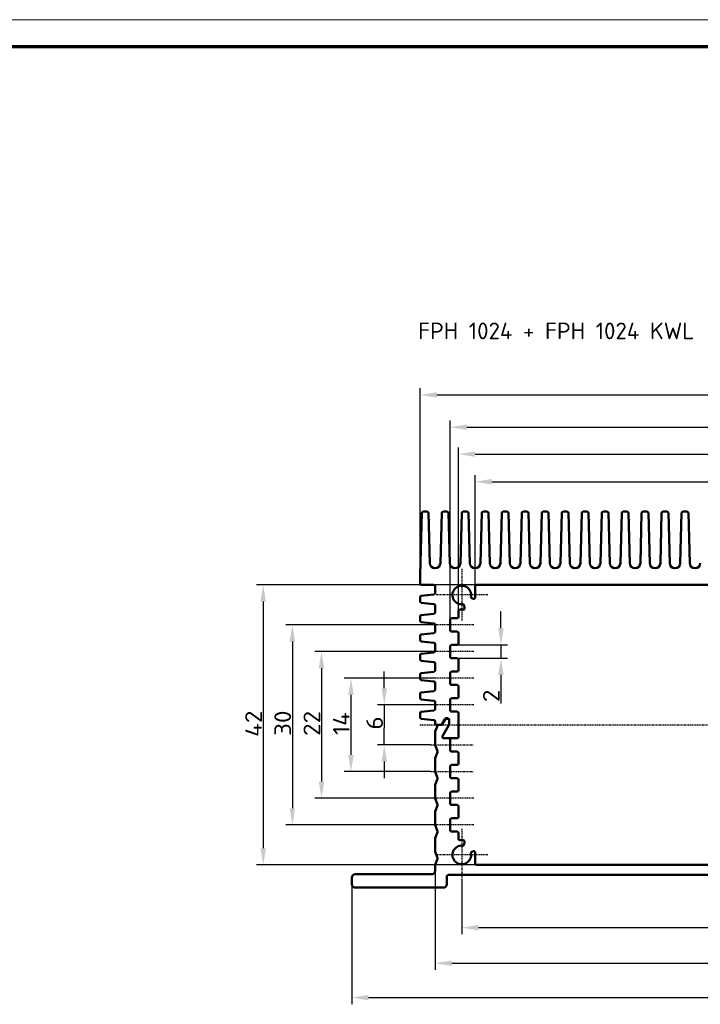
# Model space of a CAD drawing. Header units: millimetres. Extents: x 1 to 840, y 1 to 593.
# Tile 225 of 227: x 474 to 576, y 445 to 593. Entities that reach past the tile are written whole.
import ezdxf

# ---------------------------------------------------------------- set-up
doc = ezdxf.new("R2010")
doc.units = ezdxf.units.MM
doc.linetypes.add('CHAIN', pattern=[0.3543, 0.2362, -0.0295, 0.0591, -0.0295])
doc.linetypes.add('DASH_DOT', pattern=[0.37, 0.24, -0.06, 0.01, -0.06])
doc.layers.get('0').update_dxf_attribs({"lineweight": 25})
for name, color, linetype, lineweight in [('Bemaßung (ISO)', 1, 'Continuous', 25), ('Mittellinie (ISO)', 1, 'DASH_DOT', 25), ('Mittelpunktmarkierung (ISO)', 1, 'DASH_DOT', 25), ('Sichtbar (ISO)', 7, 'Continuous', 50), ('Symbol (ISO)', 1, 'Continuous', 25)]:
    doc.layers.add(name, color=color, linetype=linetype, lineweight=lineweight)
doc.styles.add('2_5', font='isocpeur.ttf', dxfattribs={"width": 1.1})
doc.styles.add('Notiztext (DIN)', font='isocpeur.ttf', dxfattribs={"width": 1.1})
doc.dimstyles.new('Standard (DIN)', dxfattribs={"dimtxt": 2.5, "dimasz": 2.5, "dimexe": 1, "dimexo": 0, "dimgap": 0.2, "dimtad": 1, "dimdec": 6, "dimrnd": 1e-08, "dimtxsty": '2_5', "dimcen": 0.09, "dimdle": 7, "dimclrd": 256, "dimclre": 256, "dimclrt": 5, "dimadec": 6, "dimazin": 2, "dimtfac": 0.72, "dimtmove": 0, "dimatfit": 3, "dimfxl": 1, "dimtolj": 1, "dimlwd": -1, "dimlwe": -1, "dimarcsym": 0})

# ---------------------------------------------------------------- blocks, each defined once
blk = doc.blocks.new('*D11')
at = {"layer": 'Bemaßung (ISO)'}
for p, q in [((528.29, 492.71), (528.29, 495.21)), ((535.87, 490.21), (527.29, 490.21)), ((528.29, 490.21), (528.29, 487.71)), ((528.29, 487.71), (528.29, 486.71)), ((528.29, 484.21), (528.29, 486.71)), ((535.29, 484.21), (527.29, 484.21)), ((528.29, 481.71), (528.29, 479.21))]:
    blk.add_line(p, q, dxfattribs=at)
for points in [[(527.88, 492.71), (528.71, 492.71), (528.29, 490.21)], [(527.88, 481.71), (528.71, 481.71), (528.29, 484.21)]]:
    blk.add_solid(points, dxfattribs=at)
at = {"layer": 'Defpoints', "color": 0}
for p in [(535.87, 490.21), (528.29, 484.21), (535.29, 484.21)]:
    blk.add_point(p, dxfattribs=at)
at = {"layer": 'Bemaßung (ISO)', "color": 5, "insert": (528.09, 486.52), "char_height": 2.5, "attachment_point": 7, "rotation": 90, "style": '2_5'}
blk.add_mtext('\\A1;6', dxfattribs=at)
blk = doc.blocks.new('*D12')
at = {"layer": 'Bemaßung (ISO)'}
for p, q in [((535.87, 494.21), (522.29, 494.21)), ((523.29, 491.71), (523.29, 482.71)), ((535.29, 480.21), (522.29, 480.21))]:
    blk.add_line(p, q, dxfattribs=at)
for points in [[(522.88, 491.71), (523.71, 491.71), (523.29, 494.21)], [(522.88, 482.71), (523.71, 482.71), (523.29, 480.21)]]:
    blk.add_solid(points, dxfattribs=at)
at = {"layer": 'Defpoints', "color": 0}
for p in [(535.87, 494.21), (523.29, 480.21), (535.29, 480.21)]:
    blk.add_point(p, dxfattribs=at)
at = {"layer": 'Bemaßung (ISO)', "color": 5, "insert": (523.09, 485.7), "char_height": 2.5, "attachment_point": 7, "rotation": 90, "style": '2_5'}
blk.add_mtext('\\A1;14', dxfattribs=at)
blk = doc.blocks.new('*D13')
at = {"layer": 'Bemaßung (ISO)'}
for p, q in [((535.87, 498.21), (517.87, 498.21)), ((518.87, 495.71), (518.87, 478.71)), ((535.87, 476.21), (517.87, 476.21))]:
    blk.add_line(p, q, dxfattribs=at)
for points in [[(518.45, 495.71), (519.29, 495.71), (518.87, 498.21)], [(518.45, 478.71), (519.29, 478.71), (518.87, 476.21)]]:
    blk.add_solid(points, dxfattribs=at)
at = {"layer": 'Defpoints', "color": 0}
for p in [(535.87, 498.21), (518.87, 476.21), (535.87, 476.21)]:
    blk.add_point(p, dxfattribs=at)
at = {"layer": 'Bemaßung (ISO)', "color": 5, "insert": (518.67, 485.56), "char_height": 2.5, "attachment_point": 7, "rotation": 90, "style": '2_5'}
blk.add_mtext('\\A1;22', dxfattribs=at)
blk = doc.blocks.new('*D14')
at = {"layer": 'Bemaßung (ISO)'}
for p, q in [((535.87, 502.21), (513.5, 502.21)), ((514.5, 499.71), (514.5, 474.71)), ((535.87, 472.21), (513.5, 472.21))]:
    blk.add_line(p, q, dxfattribs=at)
for points in [[(514.08, 499.71), (514.91, 499.71), (514.5, 502.21)], [(514.08, 474.71), (514.91, 474.71), (514.5, 472.21)]]:
    blk.add_solid(points, dxfattribs=at)
at = {"layer": 'Defpoints', "color": 0}
for p in [(535.87, 502.21), (514.5, 472.21), (535.87, 472.21)]:
    blk.add_point(p, dxfattribs=at)
at = {"layer": 'Bemaßung (ISO)', "color": 5, "insert": (514.3, 485.56), "char_height": 2.5, "attachment_point": 7, "rotation": 90, "style": '2_5'}
blk.add_mtext('\\A1;30', dxfattribs=at)
blk = doc.blocks.new('*D15')
at = {"layer": 'Bemaßung (ISO)'}
for p, q in [((542.12, 508.21), (509.12, 508.21)), ((510.12, 505.71), (510.12, 468.71)), ((542.12, 466.21), (509.12, 466.21))]:
    blk.add_line(p, q, dxfattribs=at)
for points in [[(509.7, 505.71), (510.54, 505.71), (510.12, 508.21)], [(509.7, 468.71), (510.54, 468.71), (510.12, 466.21)]]:
    blk.add_solid(points, dxfattribs=at)
at = {"layer": 'Defpoints', "color": 0}
for p in [(542.12, 508.21), (510.12, 466.21), (542.12, 466.21)]:
    blk.add_point(p, dxfattribs=at)
at = {"layer": 'Bemaßung (ISO)', "color": 5, "insert": (509.92, 485.42), "char_height": 2.5, "attachment_point": 7, "rotation": 90, "style": '2_5'}
blk.add_mtext('\\A1;42', dxfattribs=at)
blk = doc.blocks.new('*D16')
at = {"layer": 'Bemaßung (ISO)'}
for p, q in [((539.92, 463.81), (539.92, 455.81)), ((636.92, 463.81), (636.92, 455.81)), ((542.42, 456.81), (634.42, 456.81))]:
    blk.add_line(p, q, dxfattribs=at)
for points in [[(542.42, 457.23), (542.42, 456.39), (539.92, 456.81)], [(634.42, 457.23), (634.42, 456.39), (636.92, 456.81)]]:
    blk.add_solid(points, dxfattribs=at)
at = {"layer": 'Defpoints', "color": 0}
for p in [(539.92, 463.81), (636.92, 463.81), (636.92, 456.81)]:
    blk.add_point(p, dxfattribs=at)
at = {"layer": 'Bemaßung (ISO)', "color": 5, "insert": (586.77, 457.01), "char_height": 2.5, "attachment_point": 7, "style": '2_5'}
blk.add_mtext('\\A1;97', dxfattribs=at)
blk = doc.blocks.new('*D17')
at = {"layer": 'Bemaßung (ISO)'}
for p, q in [((535.92, 465.31), (535.92, 450.47)), ((640.92, 465.31), (640.92, 450.47)), ((538.42, 451.47), (638.42, 451.47))]:
    blk.add_line(p, q, dxfattribs=at)
for points in [[(538.42, 451.89), (538.42, 451.05), (535.92, 451.47)], [(638.42, 451.89), (638.42, 451.05), (640.92, 451.47)]]:
    blk.add_solid(points, dxfattribs=at)
at = {"layer": 'Defpoints', "color": 0}
for p in [(535.92, 465.31), (640.92, 465.31), (640.92, 451.47)]:
    blk.add_point(p, dxfattribs=at)
at = {"layer": 'Bemaßung (ISO)', "color": 5, "insert": (586.08, 451.67), "char_height": 2.5, "attachment_point": 7, "style": '2_5'}
blk.add_mtext('\\A1;105', dxfattribs=at)
blk = doc.blocks.new('*D21')
at = {"layer": 'Bemaßung (ISO)'}
for p, q in [((541.92, 508.01), (541.92, 524.69)), ((634.92, 508.01), (634.92, 524.69)), ((544.42, 523.69), (632.42, 523.69))]:
    blk.add_line(p, q, dxfattribs=at)
for points in [[(544.42, 524.11), (544.42, 523.27), (541.92, 523.69)], [(632.42, 524.11), (632.42, 523.27), (634.92, 523.69)]]:
    blk.add_solid(points, dxfattribs=at)
at = {"layer": 'Defpoints', "color": 0}
for p in [(634.92, 523.69), (541.92, 508.01), (634.92, 508.01)]:
    blk.add_point(p, dxfattribs=at)
at = {"layer": 'Bemaßung (ISO)', "color": 5, "insert": (586.77, 523.89), "char_height": 2.5, "attachment_point": 7, "style": '2_5'}
blk.add_mtext('\\A1;93', dxfattribs=at)
blk = doc.blocks.new('*D22')
at = {"layer": 'Bemaßung (ISO)'}
for p, q in [((539.42, 504.31), (539.42, 528.84)), ((637.42, 504.31), (637.42, 528.84)), ((541.92, 527.84), (634.92, 527.84))]:
    blk.add_line(p, q, dxfattribs=at)
for points in [[(541.92, 528.25), (541.92, 527.42), (539.42, 527.84)], [(634.92, 528.25), (634.92, 527.42), (637.42, 527.84)]]:
    blk.add_solid(points, dxfattribs=at)
at = {"layer": 'Defpoints', "color": 0}
for p in [(637.42, 527.84), (539.42, 504.31), (637.42, 504.31)]:
    blk.add_point(p, dxfattribs=at)
at = {"layer": 'Bemaßung (ISO)', "color": 5, "insert": (586.77, 528.04), "char_height": 2.5, "attachment_point": 7, "style": '2_5'}
blk.add_mtext('\\A1;98', dxfattribs=at)
blk = doc.blocks.new('*D23')
at = {"layer": 'Bemaßung (ISO)'}
for p, q in [((538.17, 503.01), (538.17, 532.87)), ((540.67, 531.87), (636.17, 531.87)), ((638.67, 503.01), (638.67, 532.87))]:
    blk.add_line(p, q, dxfattribs=at)
for points in [[(540.67, 532.29), (540.67, 531.46), (538.17, 531.87)], [(636.17, 532.29), (636.17, 531.46), (638.67, 531.87)]]:
    blk.add_solid(points, dxfattribs=at)
at = {"layer": 'Defpoints', "color": 0}
for p in [(638.67, 531.87), (538.17, 503.01), (638.67, 503.01)]:
    blk.add_point(p, dxfattribs=at)
at = {"layer": 'Bemaßung (ISO)', "color": 5, "insert": (584.64, 532.07), "char_height": 2.5, "attachment_point": 7, "style": '2_5'}
blk.add_mtext('\\A1;100,5', dxfattribs=at)
blk = doc.blocks.new('*D25')
at = {"layer": 'Bemaßung (ISO)'}
for p, q in [((533.67, 509.71), (533.67, 537.71)), ((643.17, 509.71), (643.17, 537.71)), ((536.17, 536.71), (640.67, 536.71))]:
    blk.add_line(p, q, dxfattribs=at)
for points in [[(536.17, 537.13), (536.17, 536.29), (533.67, 536.71)], [(640.67, 537.13), (640.67, 536.29), (643.17, 536.71)]]:
    blk.add_solid(points, dxfattribs=at)
at = {"layer": 'Defpoints', "color": 0}
for p in [(643.17, 536.71), (533.67, 509.71), (643.17, 509.71)]:
    blk.add_point(p, dxfattribs=at)
at = {"layer": 'Bemaßung (ISO)', "color": 5, "insert": (584.64, 536.91), "char_height": 2.5, "attachment_point": 7, "style": '2_5'}
blk.add_mtext('\\A1;109,5', dxfattribs=at)
blk = doc.blocks.new('*D29')
at = {"layer": 'Bemaßung (ISO)'}
for p, q in [((523.42, 463.31), (523.42, 445.31)), ((653.42, 463.31), (653.42, 445.31)), ((525.92, 446.31), (650.92, 446.31))]:
    blk.add_line(p, q, dxfattribs=at)
for points in [[(525.92, 446.73), (525.92, 445.89), (523.42, 446.31)], [(650.92, 446.73), (650.92, 445.89), (653.42, 446.31)]]:
    blk.add_solid(points, dxfattribs=at)
at = {"layer": 'Defpoints', "color": 0}
for p in [(523.42, 463.31), (653.42, 463.31), (653.42, 446.31)]:
    blk.add_point(p, dxfattribs=at)
at = {"layer": 'Bemaßung (ISO)', "color": 5, "insert": (586.08, 446.51), "char_height": 2.5, "attachment_point": 7, "style": '2_5'}
blk.add_mtext('\\A1;130', dxfattribs=at)
blk = doc.blocks.new('*D30')
at = {"layer": 'Bemaßung (ISO)'}
for p, q in [((545.8, 501.71), (545.8, 504.21)), ((539.22, 499.21), (546.8, 499.21)), ((545.8, 499.21), (545.8, 497.21)), ((539.22, 497.21), (546.8, 497.21)), ((545.8, 494.71), (545.8, 490.43))]:
    blk.add_line(p, q, dxfattribs=at)
for points in [[(545.38, 501.71), (546.21, 501.71), (545.8, 499.21)], [(545.38, 494.71), (546.21, 494.71), (545.8, 497.21)]]:
    blk.add_solid(points, dxfattribs=at)
at = {"layer": 'Defpoints', "color": 0}
for p in [(539.22, 499.21), (539.22, 497.21), (545.8, 497.21)]:
    blk.add_point(p, dxfattribs=at)
at = {"layer": 'Bemaßung (ISO)', "color": 5, "insert": (545.6, 490.63), "char_height": 2.5, "attachment_point": 7, "rotation": 90, "style": '2_5'}
blk.add_mtext('\\A1;2', dxfattribs=at)
blk = doc.blocks.new('Ränder Bopla-A1-Rahmen')
at = {"color": 1, "linetype": 'Continuous', "lineweight": 18}
blk.add_line((1, 593), (840, 593), dxfattribs=at)
at = {"color": 3, "linetype": 'Continuous', "lineweight": 70}
blk.add_line((20, 589), (836, 589), dxfattribs=at)

msp = doc.modelspace()

# ---------------------------------------------------------------- linework, layer by layer
at = {"layer": 'Mittellinie (ISO)', "linetype": 'CHAIN'}
for p, q in [((541.7211556, 502.2097439), (535.8711556, 502.2097439)), ((541.7211556, 498.2097439), (535.8711556, 498.2097439)), ((541.7211556, 494.2097439), (535.8711556, 494.2097439)), ((541.7211556, 490.2097439), (535.8711556, 490.2097439)), ((533.6368134, 487.2097439), (643.5305711, 487.2097439)), ((535.2920104, 484.2097439), (541.7211556, 484.2097439)), ((535.2920104, 480.2097439), (541.7211556, 480.2097439)), ((541.7211556, 476.2097439), (535.8711556, 476.2097439)), ((541.7211556, 472.2097439), (535.8711556, 472.2097439))]:
    msp.add_line(p, q, dxfattribs=at)
at = {"layer": 'Mittelpunktmarkierung (ISO)', "linetype": 'CHAIN'}
for p, q in [((539.9211556, 510.6097439), (539.9211556, 502.8097439)), ((543.8211556, 506.7097439), (536.0211556, 506.7097439)), ((539.9211556, 471.6097439), (539.9211556, 463.8097439)), ((543.8211556, 467.7097439), (536.0211556, 467.7097439))]:
    msp.add_line(p, q, dxfattribs=at)
at = {"layer": 'Sichtbar (ISO)'}
for p, q in [((533.9160309, 519.0150052), (533.6711556, 509.7097439)), ((534.7263495, 519.2097439), (534.1159617, 519.2097439)), ((535.1244175, 511.485791), (534.9262803, 519.0150052)), ((536.9160309, 519.0150052), (536.7178937, 511.485791)), ((537.7263495, 519.2097439), (537.1159617, 519.2097439)), ((538.1244175, 511.485791), (537.9262803, 519.0150052)), ((539.9160309, 519.0150052), (539.7178937, 511.485791)), ((540.7263495, 519.2097439), (540.1159617, 519.2097439)), ((541.1244175, 511.485791), (540.9262803, 519.0150052)), ((542.9160309, 519.0150052), (542.7178937, 511.485791)), ((543.7263495, 519.2097439), (543.1159617, 519.2097439)), ((544.1244175, 511.485791), (543.9262803, 519.0150052)), ((545.9160309, 519.0150052), (545.7178937, 511.485791)), ((546.7263495, 519.2097439), (546.1159617, 519.2097439)), ((547.1244175, 511.485791), (546.9262803, 519.0150052)), ((548.9160309, 519.0150052), (548.7178937, 511.485791)), ((549.7263495, 519.2097439), (549.1159617, 519.2097439)), ((550.1244175, 511.485791), (549.9262803, 519.0150052)), ((551.9160309, 519.0150052), (551.7178937, 511.485791)), ((552.7263495, 519.2097439), (552.1159617, 519.2097439)), ((553.1244175, 511.485791), (552.9262803, 519.0150052)), ((554.9160309, 519.0150052), (554.7178937, 511.485791)), ((555.7263495, 519.2097439), (555.1159617, 519.2097439)), ((556.1244175, 511.485791), (555.9262803, 519.0150052)), ((557.9160309, 519.0150052), (557.7178937, 511.485791)), ((558.7263495, 519.2097439), (558.1159617, 519.2097439)), ((559.1244175, 511.485791), (558.9262803, 519.0150052)), ((560.9160309, 519.0150052), (560.7178937, 511.485791)), ((561.7263495, 519.2097439), (561.1159617, 519.2097439)), ((562.1244175, 511.485791), (561.9262803, 519.0150052)), ((563.9160309, 519.0150052), (563.7178937, 511.485791)), ((564.7263495, 519.2097439), (564.1159617, 519.2097439)), ((565.1244175, 511.485791), (564.9262803, 519.0150052)), ((566.9160309, 519.0150052), (566.7178937, 511.485791)), ((567.7263495, 519.2097439), (567.1159617, 519.2097439)), ((568.1244175, 511.485791), (567.9262803, 519.0150052)), ((569.9160309, 519.0150052), (569.7178937, 511.485791)), ((570.7263495, 519.2097439), (570.1159617, 519.2097439)), ((571.1244175, 511.485791), (570.9262803, 519.0150052)), ((572.9160309, 519.0150052), (572.7178937, 511.485791)), ((573.7263495, 519.2097439), (573.1159617, 519.2097439)), ((574.1244175, 511.485791), (573.9262803, 519.0150052)), ((533.6711556, 509.7097439), (533.6711556, 508.4097439)), ((533.8711556, 508.2097439), (535.7211556, 508.2097439)), ((634.7211556, 508.2097439), (542.1211556, 508.2097439)), ((533.8490693, 506.5795121), (535.7432419, 506.7899757)), ((535.9211556, 506.9887524), (535.9211556, 508.0097439)), ((541.9211556, 506.3443487), (541.9211556, 508.0097439)), ((533.6711556, 505.7387524), (533.6711556, 506.3807353)), ((535.7432419, 505.3295121), (533.8490693, 505.5399757)), ((535.9211556, 504.0887524), (535.9211556, 505.1307353)), ((540.3470145, 504.7522602), (540.2586185, 505.158577)), ((541.433237, 506.2264119), (541.6602615, 506.1538443)), ((533.8490693, 503.6795121), (535.7432419, 503.8899757)), ((539.4211556, 504.3097439), (539.4211556, 503.4097439)), ((539.6211556, 504.5097439), (540.1515858, 504.5097439)), ((533.6711556, 502.8387524), (533.6711556, 503.4807353)), ((535.7432419, 502.4295121), (533.8490693, 502.6399757)), ((535.9211556, 501.1887524), (535.9211556, 502.2307353)), ((538.1711556, 501.4097439), (538.1711556, 503.0097439)), ((538.3711556, 503.2097439), (539.2211556, 503.2097439)), ((535.7432419, 500.9899757), (533.8490693, 500.7795121)), ((539.2211556, 501.2097439), (538.3711556, 501.2097439)), ((539.4211556, 501.0097439), (539.4211556, 499.4097439)), ((533.6711556, 500.5807353), (533.6711556, 499.9387524)), ((533.8490693, 499.7399757), (535.7432419, 499.5295121)), ((535.9211556, 498.2887524), (535.9211556, 499.3307353)), ((538.3711556, 499.2097439), (539.2211556, 499.2097439)), ((533.8490693, 497.8795121), (535.7432419, 498.0899757)), ((538.1711556, 497.4097439), (538.1711556, 499.0097439)), ((533.6711556, 497.0387524), (533.6711556, 497.6807353)), ((535.7432419, 496.6295121), (533.8490693, 496.8399757)), ((535.9211556, 495.3887524), (535.9211556, 496.4307353)), ((539.2211556, 497.2097439), (538.3711556, 497.2097439)), ((539.4211556, 497.0097439), (539.4211556, 495.4097439)), ((533.6711556, 494.1387524), (533.6711556, 494.7807353)), ((533.8490693, 494.9795121), (535.7432419, 495.1899757)), ((538.1711556, 493.4097439), (538.1711556, 495.0097439)), ((538.3711556, 495.2097439), (539.2211556, 495.2097439)), ((535.7432419, 493.7295121), (533.8490693, 493.9399757)), ((535.9211556, 492.4887524), (535.9211556, 493.5307353)), ((533.6711556, 491.2387524), (533.6711556, 491.8807353)), ((533.8490693, 492.0795121), (535.7432419, 492.2899757)), ((539.2211556, 493.2097439), (538.3711556, 493.2097439)), ((539.4211556, 493.0097439), (539.4211556, 491.4097439)), ((535.7432419, 490.8295121), (533.8490693, 491.0399757)), ((535.9211556, 489.5887524), (535.9211556, 490.6307353)), ((538.1711556, 489.4097439), (538.1711556, 491.0097439)), ((538.3711556, 491.2097439), (539.2211556, 491.2097439)), ((533.6711556, 488.3387524), (533.6711556, 488.9807353)), ((533.8490693, 489.1795121), (535.7432419, 489.3899757)), ((539.2211556, 489.2097439), (538.3711556, 489.2097439)), ((539.4211556, 489.0097439), (539.4211556, 485.4097439)), ((535.7432419, 487.9295121), (533.8490693, 488.1399757)), ((535.9211556, 487.4097439), (535.9211556, 487.7307353)), ((536.9241901, 487.3097439), (537.3860703, 488.1097439)), ((537.4438053, 488.0097439), (537.0396601, 487.3097439)), ((537.5592754, 488.2097439), (537.8211556, 488.2097439)), ((537.8211556, 488.1097439), (537.6170104, 488.1097439)), ((538.0211556, 488.0097439), (538.0211556, 487.2633337)), ((538.0211556, 487.2633337), (538.0211556, 487.9097439)), ((535.9211556, 484.2482604), (535.9211556, 486.1712274)), ((536.2708668, 487.084022), (535.9354602, 486.2455055)), ((536.1211556, 487.2097439), (536.750985, 487.2097439)), ((536.866455, 487.2097439), (536.4565622, 487.2097439)), ((537.9943607, 487.1633337), (537.0396601, 485.5097439)), ((537.0396601, 485.5097439), (537.9943607, 487.1633337)), ((539.2211556, 485.2097439), (537.2128652, 485.2097439)), ((537.9711556, 485.2097439), (537.2128652, 485.2097439)), ((538.1711556, 483.4097439), (538.1711556, 485.0097439)), ((535.9354602, 484.1739822), (536.2914443, 483.284022)), ((536.2914443, 483.1354657), (535.9354602, 482.2455055)), ((539.2211556, 483.2097439), (538.3711556, 483.2097439)), ((539.4211556, 483.0097439), (539.4211556, 481.4097439)), ((535.9211556, 480.2482604), (535.9211556, 482.1712274)), ((535.9354602, 480.1739822), (536.2914443, 479.284022)), ((538.1711556, 479.4097439), (538.1711556, 481.0097439)), ((538.3711556, 481.2097439), (539.2211556, 481.2097439)), ((536.2914443, 479.1354657), (535.9354602, 478.2455055)), ((539.2211556, 479.2097439), (538.3711556, 479.2097439)), ((539.4211556, 479.0097439), (539.4211556, 477.4097439)), ((535.9211556, 476.2482604), (535.9211556, 478.1712274)), ((538.3711556, 477.2097439), (539.2211556, 477.2097439)), ((535.9354602, 476.1739822), (536.2914443, 475.284022)), ((538.1711556, 475.4097439), (538.1711556, 477.0097439)), ((535.9211556, 472.2482604), (535.9211556, 474.1712274)), ((536.2914443, 475.1354657), (535.9354602, 474.2455055)), ((539.2211556, 475.2097439), (538.3711556, 475.2097439)), ((539.4211556, 475.0097439), (539.4211556, 473.4097439)), ((538.1711556, 471.4097439), (538.1711556, 473.0097439)), ((538.3711556, 473.2097439), (539.2211556, 473.2097439)), ((535.9354602, 472.1739822), (536.2914443, 471.284022)), ((536.2914443, 471.1354657), (535.9354602, 470.2455055)), ((539.2211556, 471.2097439), (538.3711556, 471.2097439)), ((535.9211556, 468.2482604), (535.9211556, 470.1712274)), ((539.4211556, 471.0097439), (539.4211556, 470.1097439)), ((539.6211556, 469.9097439), (540.1515858, 469.9097439)), ((540.2586185, 469.2609108), (540.3470145, 469.6672275)), ((541.6602615, 468.2656435), (541.433237, 468.1930758)), ((535.9354602, 468.1739822), (536.2914443, 467.284022)), ((536.2914443, 467.1354657), (535.9354602, 466.2455055)), ((541.9211556, 468.0751391), (541.9211556, 466.4097439)), ((535.9211556, 465.3097439), (535.9211556, 466.1712274)), ((542.1211556, 466.2097439), (634.7211556, 466.2097439)), ((523.4211556, 463.3097439), (523.4211556, 464.3097439)), ((523.9211556, 464.8097439), (535.4211556, 464.8097439)), ((537.6711556, 463.3097439), (537.6711556, 464.5097439)), ((537.8711556, 464.7097439), (638.9711556, 464.7097439)), ((537.1711556, 462.8097439), (523.9211556, 462.8097439))]:
    msp.add_line(p, q, dxfattribs=at)
for centre, radius, start, end in [((534.1159617, 519.0097439), 0.2, 90, 178.492564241), ((534.7263495, 519.0097439), 0.2, 1.507435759, 90), ((537.1159617, 519.0097439), 0.2, 90, 178.492564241), ((537.7263495, 519.0097439), 0.2, 1.507435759, 90), ((540.1159617, 519.0097439), 0.2, 90, 178.492564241), ((540.7263495, 519.0097439), 0.2, 1.507435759, 90), ((543.1159617, 519.0097439), 0.2, 90, 178.492564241), ((543.7263495, 519.0097439), 0.2, 1.507435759, 90), ((546.1159617, 519.0097439), 0.2, 90, 178.492564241), ((546.7263495, 519.0097439), 0.2, 1.507435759, 90), ((549.1159617, 519.0097439), 0.2, 90, 178.492564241), ((549.7263495, 519.0097439), 0.2, 1.507435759, 90), ((552.1159617, 519.0097439), 0.2, 90, 178.492564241), ((552.7263495, 519.0097439), 0.2, 1.507435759, 90), ((555.1159617, 519.0097439), 0.2, 90, 178.492564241), ((555.7263495, 519.0097439), 0.2, 1.507435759, 90), ((558.1159617, 519.0097439), 0.2, 90, 178.492564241), ((558.7263495, 519.0097439), 0.2, 1.507435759, 90), ((561.1159617, 519.0097439), 0.2, 90, 178.492564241), ((561.7263495, 519.0097439), 0.2, 1.507435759, 90), ((564.1159617, 519.0097439), 0.2, 90, 178.492564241), ((564.7263495, 519.0097439), 0.2, 1.507435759, 90), ((567.1159617, 519.0097439), 0.2, 90, 178.492564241), ((567.7263495, 519.0097439), 0.2, 1.507435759, 90), ((570.1159617, 519.0097439), 0.2, 90, 178.492564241), ((570.7263495, 519.0097439), 0.2, 1.507435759, 90), ((573.1159617, 519.0097439), 0.2, 90, 178.492564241), ((573.7263495, 519.0097439), 0.2, 1.507435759, 90), ((535.9211556, 511.5067578), 0.7970139, 181.507435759, 358.492564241), ((538.9211556, 511.5067578), 0.7970139, 181.507435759, 358.492564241), ((541.9211556, 511.5067578), 0.7970139, 181.507435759, 358.492564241), ((544.9211556, 511.5067578), 0.7970139, 181.507435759, 358.492564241), ((547.9211556, 511.5067578), 0.7970139, 181.507435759, 358.492564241), ((550.9211556, 511.5067578), 0.7970139, 181.507435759, 358.492564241), ((553.9211556, 511.5067578), 0.7970139, 181.507435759, 358.492564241), ((556.9211556, 511.5067578), 0.7970139, 181.507435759, 358.492564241), ((559.9211556, 511.5067578), 0.7970139, 181.507435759, 358.492564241), ((562.9211556, 511.5067578), 0.7970139, 181.507435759, 358.492564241), ((565.9211556, 511.5067578), 0.7970139, 181.507435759, 358.492564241), ((568.9211556, 511.5067578), 0.7970139, 181.507435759, 358.492564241), ((571.9211556, 511.5067578), 0.7970139, 181.507435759, 358.492564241), ((574.9211556, 511.5067578), 0.7970139, 181.507435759, 358.492564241), ((533.8711556, 508.4097439), 0.2, 180, 270), ((535.7211556, 508.0097439), 0.2, 0, 90), ((539.9211556, 506.7097439), 1.4, 349.454444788, 275.092933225), ((542.1211556, 508.0097439), 0.2, 90, 180), ((533.8711556, 506.3807353), 0.2, 96.340191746, 180), ((535.7211556, 506.9887524), 0.2, 276.340191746, 0), ((533.8711556, 505.7387524), 0.2, 180, 263.659808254), ((535.7211556, 505.1307353), 0.2, 0, 83.659808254), ((540.0631899, 505.1160606), 0.2, 12.273689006, 95.092933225), ((541.4941311, 506.4169163), 0.2, 169.454444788, 252.273689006), ((541.7211556, 506.3443487), 0.2, 252.273689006, 0), ((533.8711556, 503.4807353), 0.2, 96.340191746, 180), ((535.7211556, 504.0887524), 0.2, 276.340191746, 0), ((539.6211556, 504.3097439), 0.2, 90, 180), ((540.1515858, 504.7097439), 0.2, 270, 12.273689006), ((533.8711556, 502.8387524), 0.2, 180, 263.659808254), ((535.7211556, 502.2307353), 0.2, 0, 83.659808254), ((538.3711556, 503.0097439), 0.2, 90, 180), ((539.2211556, 503.4097439), 0.2, 270, 0), ((533.8711556, 500.5807353), 0.2, 96.340191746, 180), ((535.7211556, 501.1887524), 0.2, 276.340191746, 0), ((538.3711556, 501.4097439), 0.2, 180, 270), ((539.2211556, 501.0097439), 0.2, 0, 90), ((533.8711556, 499.9387524), 0.2, 180, 263.659808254), ((535.7211556, 499.3307353), 0.2, 0, 83.659808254), ((538.3711556, 499.0097439), 0.2, 90, 180), ((539.2211556, 499.4097439), 0.2, 270, 0), ((533.8711556, 497.6807353), 0.2, 96.340191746, 180), ((535.7211556, 498.2887524), 0.2, 276.340191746, 0), ((533.8711556, 497.0387524), 0.2, 180, 263.659808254), ((535.7211556, 496.4307353), 0.2, 0, 83.659808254), ((538.3711556, 497.4097439), 0.2, 180, 270), ((539.2211556, 497.0097439), 0.2, 0, 90), ((533.8711556, 494.7807353), 0.2, 96.340191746, 180), ((535.7211556, 495.3887524), 0.2, 276.340191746, 0), ((538.3711556, 495.0097439), 0.2, 90, 180), ((539.2211556, 495.4097439), 0.2, 270, 0), ((533.8711556, 494.1387524), 0.2, 180, 263.659808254), ((535.7211556, 493.5307353), 0.2, 0, 83.659808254), ((538.3711556, 493.4097439), 0.2, 180, 270), ((533.8711556, 491.8807353), 0.2, 96.340191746, 180), ((535.7211556, 492.4887524), 0.2, 276.340191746, 0), ((539.2211556, 493.0097439), 0.2, 0, 90), ((533.8711556, 491.2387524), 0.2, 180, 263.659808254), ((535.7211556, 490.6307353), 0.2, 0, 83.659808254), ((538.3711556, 491.0097439), 0.2, 90, 180), ((539.2211556, 491.4097439), 0.2, 270, 0), ((533.8711556, 488.9807353), 0.2, 96.340191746, 180), ((535.7211556, 489.5887524), 0.2, 276.340191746, 0), ((538.3711556, 489.4097439), 0.2, 180, 270), ((539.2211556, 489.0097439), 0.2, 0, 90), ((533.8711556, 488.3387524), 0.2, 180, 263.659808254), ((535.7211556, 487.7307353), 0.2, 0, 83.659808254), ((536.1211556, 487.4097439), 0.2, 180, 270), ((537.5592754, 488.0097439), 0.2, 90, 150), ((537.6170104, 487.9097439), 0.2, 90, 150), ((537.8211556, 488.0097439), 0.2, 0, 90), ((537.8211556, 487.9097439), 0.2, 0, 90), ((536.1211556, 486.1712274), 0.2, 158.198590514, 180), ((536.4565622, 487.0097439), 0.2, 90, 158.198590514), ((536.750985, 487.4097439), 0.2, 270, 330), ((536.866455, 487.4097439), 0.2, 270, 330), ((537.8211556, 487.2633337), 0.2, 330, 0), ((537.8211556, 487.2633337), 0.2, 330, 0), ((537.2128652, 485.4097439), 0.2, 150, 270), ((537.2128652, 485.4097439), 0.2, 150, 270), ((537.9711556, 485.0097439), 0.2, 0, 90), ((539.2211556, 485.4097439), 0.2, 270, 0), ((536.1211556, 484.2482604), 0.2, 180, 201.801409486), ((536.105749, 483.2097439), 0.2, 338.198590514, 21.801409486), ((538.3711556, 483.4097439), 0.2, 180, 270), ((539.2211556, 483.0097439), 0.2, 0, 90), ((536.1211556, 482.1712274), 0.2, 158.198590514, 180), ((536.1211556, 480.2482604), 0.2, 180, 201.801409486), ((538.3711556, 481.0097439), 0.2, 90, 180), ((539.2211556, 481.4097439), 0.2, 270, 0), ((536.105749, 479.2097439), 0.2, 338.198590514, 21.801409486), ((538.3711556, 479.4097439), 0.2, 180, 270), ((539.2211556, 479.0097439), 0.2, 0, 90), ((536.1211556, 478.1712274), 0.2, 158.198590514, 180), ((538.3711556, 477.0097439), 0.2, 90, 180), ((539.2211556, 477.4097439), 0.2, 270, 0), ((536.1211556, 476.2482604), 0.2, 180, 201.801409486), ((536.1211556, 474.1712274), 0.2, 158.198590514, 180), ((536.105749, 475.2097439), 0.2, 338.198590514, 21.801409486), ((538.3711556, 475.4097439), 0.2, 180, 270), ((539.2211556, 475.0097439), 0.2, 0, 90), ((538.3711556, 473.0097439), 0.2, 90, 180), ((539.2211556, 473.4097439), 0.2, 270, 0), ((536.1211556, 472.2482604), 0.2, 180, 201.801409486), ((536.105749, 471.2097439), 0.2, 338.198590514, 21.801409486), ((538.3711556, 471.4097439), 0.2, 180, 270), ((539.2211556, 471.0097439), 0.2, 0, 90), ((536.1211556, 470.1712274), 0.2, 158.198590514, 180), ((539.6211556, 470.1097439), 0.2, 180, 270), ((540.1515858, 469.7097439), 0.2, 347.726310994, 90), ((536.1211556, 468.2482604), 0.2, 180, 201.801409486), ((539.9211556, 467.7097439), 1.4, 84.907066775, 10.545555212), ((540.0631899, 469.3034271), 0.2, 264.907066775, 347.726310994), ((541.4941311, 468.0025715), 0.2, 107.726310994, 190.545555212), ((541.7211556, 468.0751391), 0.2, 0, 107.726310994), ((536.105749, 467.2097439), 0.2, 338.198590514, 21.801409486), ((535.4211556, 465.3097439), 0.5, 270, 0), ((536.1211556, 466.1712274), 0.2, 158.198590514, 180), ((542.1211556, 466.4097439), 0.2, 180, 270), ((523.9211556, 464.3097439), 0.5, 90, 180), ((537.8711556, 464.5097439), 0.2, 90, 180), ((523.9211556, 463.3097439), 0.5, 180, 270), ((537.1711556, 463.3097439), 0.5, 270, 0)]:
    msp.add_arc(centre, radius, start, end, dxfattribs=at)

# ---------------------------------------------------------------- block references
msp.add_blockref('Ränder Bopla-A1-Rahmen', (0, 0))

# ---------------------------------------------------------------- texts
at = {"layer": 'Symbol (ISO)', "color": 5, "insert": (533.3647244, 547.5699498), "char_height": 2.5, "width": 45.355310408, "attachment_point": 1, "style": 'Notiztext (DIN)'}
msp.add_mtext('{\\fISOCPEUR|b0|i0;FPH 1024 + FPH 1024 KWL}', dxfattribs=at)

# ---------------------------------------------------------------- dimensions: what is measured, and where the dimension line sits
at = {"layer": 'Bemaßung (ISO)'}
for base, p1, p2, angle, override, picture, middle in [((643.1711556, 536.7097439), (533.6711556, 509.7097439), (643.1711556, 509.7097439), 180, {"dimgap": 0.2, "dimdec": 6, "dimtol": 0, "dimlim": 0, "dimtp": 0, "dimtm": 0, "dimtdec": 2, "dimtofl": 0, "dimatfit": 1}, '*D25', (588.4211556, 536.7097439)), ((637.4211556, 527.8366046), (539.4211556, 504.3097439), (637.4211556, 504.3097439), 180, {"dimgap": 0.2, "dimdec": 6, "dimtol": 0, "dimlim": 0, "dimtp": 0, "dimtm": 0, "dimtdec": 2, "dimtofl": 0, "dimatfit": 1}, '*D22', (588.4211556, 527.8366046)), ((510.1211556, 466.2097439), (542.1211556, 508.2097439), (542.1211556, 466.2097439), 90, {"dimgap": 0.2, "dimdec": 6, "dimtol": 0, "dimlim": 0, "dimtp": 0, "dimtm": 0, "dimtdec": 2, "dimtofl": 0, "dimatfit": 1}, '*D15', (510.1211556, 487.2097439)), ((545.7961556, 497.2097439), (539.2211556, 499.2097439), (539.2211556, 497.2097439), 90, {"dimgap": 0.2, "dimdec": 6, "dimtol": 0, "dimlim": 0, "dimtp": 0, "dimtm": 0, "dimtdec": 2, "dimtofl": 1, "dimatfit": 1}, '*D30', (545.7961556, 491.3222439)), ((514.4980556, 472.2097439), (535.8711556, 502.2097439), (535.8711556, 472.2097439), 90, {"dimgap": 0.2, "dimdec": 6, "dimtol": 0, "dimlim": 0, "dimtp": 0, "dimtm": 0, "dimtdec": 2, "dimtofl": 0, "dimatfit": 1}, '*D14', (514.4980556, 487.2097439)), ((518.8711556, 476.2097439), (535.8711556, 498.2097439), (535.8711556, 476.2097439), 90, {"dimgap": 0.2, "dimdec": 6, "dimtol": 0, "dimlim": 0, "dimtp": 0, "dimtm": 0, "dimtdec": 2, "dimtofl": 0, "dimatfit": 1}, '*D13', (518.8711556, 487.2097439)), ((528.2920104, 484.2097439), (535.8711556, 490.2097439), (535.2920104, 484.2097439), 90, {"dimgap": 0.2, "dimdec": 6, "dimtol": 0, "dimlim": 0, "dimtp": 0, "dimtm": 0, "dimtdec": 2, "dimtofl": 0}, '*D11', (528.2920104, 487.2097439)), ((523.2920104, 480.2097439), (535.8711556, 494.2097439), (535.2920104, 480.2097439), 90, {"dimgap": 0.2, "dimdec": 6, "dimtol": 0, "dimlim": 0, "dimtp": 0, "dimtm": 0, "dimtdec": 2, "dimtofl": 0, "dimatfit": 1}, '*D12', (523.2920104, 487.2097439)), ((636.9211556, 456.8097439), (539.9211556, 463.8097439), (636.9211556, 463.8097439), 180, {"dimgap": 0.2, "dimdec": 6, "dimtol": 0, "dimlim": 0, "dimtp": 0, "dimtm": 0, "dimtdec": 2, "dimtofl": 0, "dimatfit": 1}, '*D16', (588.4211556, 456.8097439)), ((653.4211556, 446.3097439), (523.4211556, 463.3097439), (653.4211556, 463.3097439), 180, {"dimgap": 0.2, "dimdec": 6, "dimtol": 0, "dimlim": 0, "dimtp": 0, "dimtm": 0, "dimtdec": 2, "dimtofl": 0, "dimatfit": 1}, '*D29', (588.4211556, 446.3097439))]:
    dim = msp.add_linear_dim(base=base, p1=p1, p2=p2, angle=angle, dimstyle='Standard (DIN)', override=override, dxfattribs=at)
    dim.commit()
    dim.dimension.update_dxf_attribs({"geometry": picture, "text_midpoint": middle, "dimtype": 160})
for base, p1, p2, picture, middle in [((638.6711556, 531.8722715), (538.1711556, 503.0097439), (638.6711556, 503.0097439), '*D23', (588.4211556, 531.8722715)), ((634.9211556, 523.6889152), (541.9211556, 508.0097439), (634.9211556, 508.0097439), '*D21', (588.4211556, 523.6889152)), ((640.9211556, 451.4708301), (535.9211556, 465.3097439), (640.9211556, 465.3097439), '*D17', (588.4211556, 451.4708301))]:
    dim = msp.add_linear_dim(base=base, p1=p1, p2=p2, dimstyle='Standard (DIN)', override={"dimgap": 0.2, "dimdec": 6, "dimtol": 0, "dimlim": 0, "dimtp": 0, "dimtm": 0, "dimtdec": 2, "dimtofl": 0, "dimatfit": 1}, dxfattribs=at)
    dim.commit()
    dim.dimension.update_dxf_attribs({"geometry": picture, "text_midpoint": middle, "dimtype": 160})

doc.saveas('drawing.dxf')
